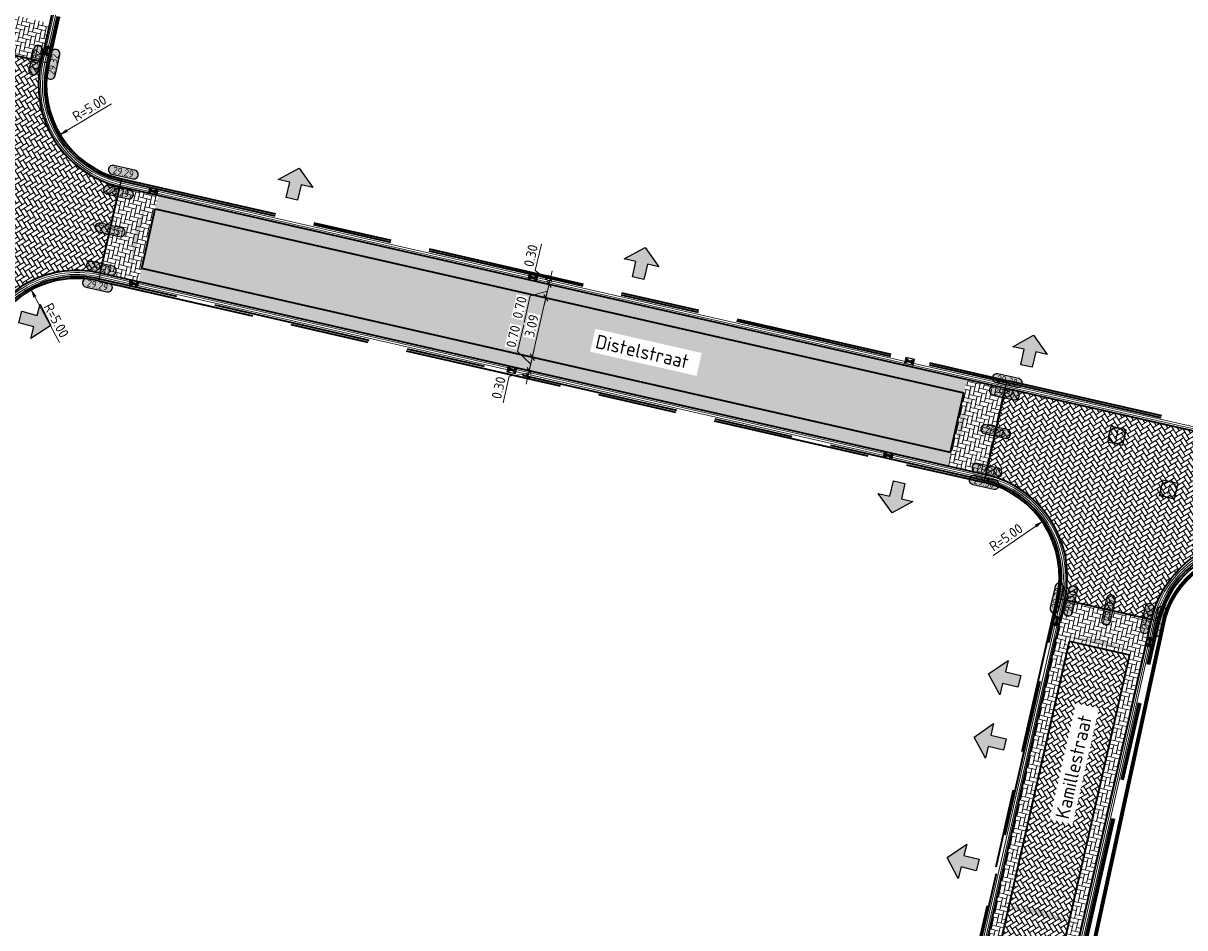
# Model space of a CAD drawing. Header units: metres. Extents: x 199937 to 201628, y 374508 to 375260.
# Tile 21 of 183: x 201005 to 201064, y 374992 to 375038. Entities that reach past the tile are written whole.
import ezdxf
from ezdxf.enums import TextEntityAlignment as Align

# ---------------------------------------------------------------- set-up
doc = ezdxf.new("R2010")
doc.units = ezdxf.units.M
doc.set_wipeout_variables(frame=1)
doc.linetypes.add('VH-OPSLUITBAND_100X200', pattern=[16, 8, -2, 4, -2])
doc.linetypes.add('XX-PROJECTGRENS', pattern=[18, 12, -3, 0, -3])
doc.layers.add('000___INRIT-PIJL', color=252, linetype='Continuous')
doc.layers.add('N-WE-KG-GRENS_PROJECT-G', color=7, linetype='XX-PROJECTGRENS', lineweight=35, transparency=0.45)
for name, color, linetype, lineweight in [('N-WE-OG-HOOGTELIJN-G', 7, 'Continuous', 25), ('N-WE-RI-ITR_RIOOLPUT-S', 84, 'Continuous', 25), ('N-WE-RI-KOLK-S', 7, 'Continuous', 25), ('N-WE-RI-VWA_RIOOLPUT-S', 20, 'Continuous', 25), ('N-WE-VH-DWARSHELLING-S', 7, 'Continuous', 25), ('N-WE-VH-GOOT-G', 170, 'Continuous', 35), ('N-WE-VH-KANTOPSLUITING_OPSLUITBAND_100X200-G', 150, 'VH-OPSLUITBAND_100X200', 35), ('N-WE-VH-KANTVERHARDING_STREKLAAG-G', 60, 'Continuous', 18), ('N-WE-VH-VERHARDING_BETONSTRAATSTEEN-G', 252, 'Continuous', 35), ('X-XX-AL-HOOGTELABEL-S', 7, 'Continuous', 25), ('X-XX-AL-M-200', 7, 'Continuous', 18), ('X-XX-AL-T35', 50, 'Continuous', 35)]:
    doc.layers.add(name, color=color, linetype=linetype, lineweight=lineweight)
doc.layers.add('N-WE-VH-VERHARDING_BETONSTRAATSTEEN_HEIDE-A', color=7, linetype='Continuous', lineweight=0, true_color=0x986657)
doc.layers.add('N-WE-VH-VERHARDING_BETONSTRAATSTEEN_ROOD-A', color=7, linetype='Continuous', lineweight=0, true_color=0xa92c0a)
doc.styles.add('NLCS-ISO', font='NLCS-ISO.ttf')
doc.styles.add('NLCS-ISO-ANNOTATIEF-T18', font='NLCS-ISO.ttf', dxfattribs={"height": 1.8})
doc.styles.add('NLCS-ISO-M200-T25', font='NLCS-ISO.ttf', dxfattribs={"height": 0.5})
doc.styles.add('NLCS-ISO-M200-T35', font='NLCS-ISO.ttf', dxfattribs={"height": 0.7000000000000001})
doc.dimstyles.new('NLCS-M200-T25-PIJL_L2_H1', dxfattribs={"dimscale": 0.2, "dimtxt": 2.5, "dimasz": 2.5, "dimexe": 2, "dimexo": 2, "dimgap": 0.7, "dimtad": 1, "dimzin": 0, "dimdsep": 46, "dimtxsty": 'NLCS-ISO-M200-T25', "dimcen": 0, "dimdle": 2, "dimclrd": 256, "dimclre": 256, "dimclrt": 256, "dimadec": 1, "dimazin": 0, "dimtfac": 1, "dimtdec": 3, "dimtofl": 0, "dimtmove": 0, "dimatfit": 3, "dimfxl": 2, "dimfxlon": 1, "dimtfillclr": 256, "dimtolj": 1, "dimtzin": 0, "dimlwd": -1, "dimlwe": -1, "dimarcsym": 0})
doc.dimstyles.new('NLCS-M200-T25-SCHRAP_L2_H1', dxfattribs={"dimscale": 0.2, "dimtxt": 2.5, "dimasz": 1.4, "dimexe": 2, "dimexo": 2, "dimgap": 0.7, "dimtad": 1, "dimzin": 0, "dimdsep": 46, "dimtxsty": 'NLCS-ISO-M200-T25', "dimblk": 'OBLIQUE', "dimcen": 0, "dimdle": 2, "dimclrd": 256, "dimclre": 256, "dimclrt": 256, "dimadec": 1, "dimazin": 0, "dimtfac": 1, "dimtdec": 3, "dimtofl": 0, "dimtmove": 0, "dimatfit": 3, "dimldrblk": 'OBLIQUE', "dimfxl": 2, "dimfxlon": 1, "dimtfillclr": 256, "dimtolj": 1, "dimtzin": 0, "dimlwd": -1, "dimlwe": -1, "dimarcsym": 0})
pattern_1 = [(167.16923339, (201008.9220628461, 375024.9391473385), (-0.2513914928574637, -0.1581212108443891), [0.63, -0.21]), (77.16923339, (201008.8287925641, 375024.5296346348), (-0.2513914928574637, -0.1581212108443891), [0.63, -0.21])]
pattern_2 = [(347.19008178, (201058.0466640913, 375006.265859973), (0.2513339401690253, 0.1582126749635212), [0.63, -0.21]), (257.19008178, (201058.1397853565, 375006.6754065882), (0.2513339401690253, 0.1582126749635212), [0.63, -0.21])]

# ---------------------------------------------------------------- blocks, each defined once
blk = doc.blocks.new('inrit')
h = blk.add_hatch(color=256)
h.dxf.hatch_style = 1
h.paths.add_polyline_path([(0.3000000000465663, 1), (-0.300000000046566, 1), (-0.3000000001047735, 1.799999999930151), (-0.900000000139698, 1.799999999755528), (-2.328301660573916e-10, 2.599999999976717), (0.9000000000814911, 1.799999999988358), (0.2999999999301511, 1.799999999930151)])
at = {"color": 3, "flags": 128}
blk.add_lwpolyline([(0.3000000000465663, 1), (-0.300000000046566, 1), (-0.3000000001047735, 1.799999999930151), (-0.900000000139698, 1.799999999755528), (-2.328301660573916e-10, 2.599999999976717), (0.9000000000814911, 1.799999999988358), (0.2999999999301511, 1.799999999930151), (0.3000000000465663, 1)], dxfattribs=at)
blk = doc.blocks.new('*U283')
h = blk.add_hatch(color=253)
h.dxf.hatch_style = 1
edge = h.paths.add_edge_path()
edge.add_line((2.726055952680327, 1.132202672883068), (-2.726055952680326, 1.132202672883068))
edge.add_arc((-2.726055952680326, 0), 1.132202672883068, 90, 270)
edge.add_line((-2.726055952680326, -1.132202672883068), (2.726055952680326, -1.132202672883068))
edge.add_arc((2.726055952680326, 3.697785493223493e-32), 1.132202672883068, 270, 450)
blk.add_lwpolyline([(2.726055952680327, 1.132202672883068), (-2.726055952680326, 1.132202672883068, 0.9999999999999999), (-2.726055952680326, -1.132202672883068), (2.726055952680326, -1.132202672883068, 0.9999999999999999)], format="xyb", close=True)
at = {"style": 'NLCS-ISO-ANNOTATIEF-T18'}
blk.add_attdef('HGT', text='', height=1.8, dxfattribs=at).set_placement((-0.002853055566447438, -0.0004570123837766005), align=Align.MIDDLE_CENTER)
blk = doc.blocks.new('*U331')
blk.add_solid([(0, 0), (2.262241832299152, 0.25), (4.524483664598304, 0)])
blk = doc.blocks.new('*U332')
blk.add_solid([(0, 0), (2.247182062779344, 0.25), (4.494364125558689, 0)])
blk = doc.blocks.new('SRI-PUT_INSPECTIE-SO')
at = {"lineweight": -3, "flags": 128}
blk.add_lwpolyline([(-1.999999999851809, -2.000000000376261), (2.000000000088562, -2.000000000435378), (2.000000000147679, 1.999999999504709), (-2.00000000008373, 1.999999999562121)], close=True, dxfattribs=at)
at = {"lineweight": -3, "ltscale": 1.5}
blk.add_circle((0, -7.105427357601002e-14), 1.999999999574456, dxfattribs=at)
at = {"ltscale": 0.1, "style": 'NLCS-ISO'}
blk.add_text('I', height=2.5, dxfattribs=at).set_placement((-0.002795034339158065, -0.007140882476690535), align=Align.MIDDLE_CENTER)
blk = doc.blocks.new('*D450')
at = {"layer": 'Defpoints', "color": 0, "transparency": 16777216}
for p in [(201056.7509301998, 375012.3916605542), (201052.639432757, 375009.5463857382)]:
    blk.add_point(p, dxfattribs=at)
at = {"layer": 'X-XX-AL-M-200', "transparency": 16777216}
blk.add_line((201054.1771328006, 375010.6105185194), (201056.3397804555, 375012.1071330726), dxfattribs=at)
blk.add_solid([(201056.2923592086, 375012.17565803), (201056.3872017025, 375012.0386081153), (201056.7509301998, 375012.3916605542)], dxfattribs=at)
at = {"layer": 'X-XX-AL-M-200', "transparency": 16777216, "insert": (201054.8309503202, 375011.5372588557), "char_height": 0.5, "attachment_point": 5, "rotation": 34.68435172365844, "style": 'NLCS-ISO-M200-T25', "bg_fill": 3, "box_fill_scale": 1.1, "bg_fill_color": 256, "bg_fill_true_color": 13158600, "bg_fill_transparency": 0}
blk.add_mtext('\\A1;R=5.00', dxfattribs=at)
blk = doc.blocks.new('*D451')
at = {"layer": 'Defpoints', "color": 0, "transparency": 16777216}
for p in [(201011.08931702, 375034.4907253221), (201006.8082367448, 375031.9076357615)]:
    blk.add_point(p, dxfattribs=at)
at = {"layer": 'X-XX-AL-M-200', "transparency": 16777216}
blk.add_line((201009.4881929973, 375033.5246498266), (201007.2363447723, 375032.1659447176), dxfattribs=at)
at = {"layer": 'X-XX-AL-M-200', "transparency": 16777216, "insert": (201008.3748419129, 375033.3083760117), "char_height": 0.5, "attachment_point": 5, "rotation": 31.10565992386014, "style": 'NLCS-ISO-M200-T25', "bg_fill": 3, "box_fill_scale": 1.1, "bg_fill_color": 256, "bg_fill_true_color": 13158600, "bg_fill_transparency": 0}
blk.add_mtext('\\A1;R=5.00', dxfattribs=at)
at = {"layer": 'X-XX-AL-M-200', "transparency": 16777216}
blk.add_solid([(201007.1932932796, 375032.2372960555), (201007.2793962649, 375032.0945933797), (201006.8082367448, 375031.9076357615)], dxfattribs=at)
blk = doc.blocks.new('*D452')
at = {"layer": 'Defpoints', "color": 0, "transparency": 16777216}
for p in [(201005.3765744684, 375024.1749150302), (201007.7450807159, 375019.7714870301)]:
    blk.add_point(p, dxfattribs=at)
at = {"layer": 'X-XX-AL-M-200', "transparency": 16777216}
blk.add_line((201006.8592593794, 375021.4183691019), (201005.6134250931, 375023.7345722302), dxfattribs=at)
at = {"layer": 'X-XX-AL-M-200', "transparency": 16777216, "insert": (201006.6982349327, 375022.5410427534), "char_height": 0.5, "attachment_point": 5, "rotation": 298.2748221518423, "style": 'NLCS-ISO-M200-T25', "bg_fill": 3, "box_fill_scale": 1.1, "bg_fill_color": 256, "bg_fill_true_color": 13158600, "bg_fill_transparency": 0}
blk.add_mtext('\\A1;R=5.00', dxfattribs=at)
at = {"layer": 'X-XX-AL-M-200', "transparency": 16777216}
blk.add_solid([(201005.6868155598, 375023.7740473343), (201005.5400346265, 375023.6950971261), (201005.3765744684, 375024.1749150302)], dxfattribs=at)
blk = doc.blocks.new('N-SRI-KOLK_STRAAT_450X300-SO')
h = blk.add_hatch(color=256)
h.dxf.hatch_style = 1
h.paths.add_polyline_path([(-7.127631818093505e-14, 0.7499999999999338), (-1.125000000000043, 1.49999999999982), (-1.125000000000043, 4.75175454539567e-14)])
h.paths.add_polyline_path([(1.1249999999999, 4.75175454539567e-14), (1.1249999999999, 1.49999999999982), (-7.122080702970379e-14, 0.7499999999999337)])
for p, q in [((-1.125000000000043, 4.75175454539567e-14), (1.1249999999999, 1.49999999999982)), ((1.1249999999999, 4.75175454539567e-14), (-1.125000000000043, 1.49999999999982))]:
    blk.add_line(p, q)
at = {"flags": 128}
blk.add_lwpolyline([(-1.125000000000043, 4.75175454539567e-14), (1.1249999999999, 4.75175454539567e-14), (1.1249999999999, 1.49999999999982), (-1.125000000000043, 1.49999999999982)], close=True, dxfattribs=at)
blk = doc.blocks.new('_Oblique')
at = {"color": 0, "linetype": 'ByBlock', "lineweight": -2}
blk.add_line((-0.5, -0.5), (0.5, 0.5), dxfattribs=at)
blk = doc.blocks.new('*D641')
at = {"layer": 'Defpoints', "color": 0, "transparency": 16777216}
for p in [(201030.8231464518, 375020.6689007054), (201030.8231464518, 375020.6689007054), (201030.6676959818, 375019.9863795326)]:
    blk.add_point(p, dxfattribs=at)
at = {"layer": 'X-XX-AL-M-200', "transparency": 16777216}
for p, q in [((201030.079881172, 375020.9660718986), (201030.3863406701, 375022.3116136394)), ((201030.7454212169, 375020.327640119), (201030.079881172, 375020.9660718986)), ((201030.5788671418, 375019.5963674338), (201030.9119752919, 375021.0589128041)), ((201030.8231464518, 375020.6689007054), (201031.2131585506, 375020.5800718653)), ((201030.6676959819, 375019.9863795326), (201031.0577080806, 375019.8975506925))]:
    blk.add_line(p, q, dxfattribs=at)
at = {"layer": 'X-XX-AL-M-200', "transparency": 16777216, "xscale": 0.28, "yscale": 0.28, "zscale": 0.28}
for p, rotation in [((201030.8231464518, 375020.6689007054), 77.16923338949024), ((201030.6676959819, 375019.9863795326), 257.1692333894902)]:
    blk.add_blockref('_Oblique', p, dxfattribs=dict(at, rotation=rotation))
at = {"layer": 'X-XX-AL-M-200', "transparency": 16777216, "insert": (201029.8528491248, 375021.725450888), "char_height": 0.5, "attachment_point": 5, "rotation": 77.16923338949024, "style": 'NLCS-ISO-M200-T25', "bg_fill": 3, "box_fill_scale": 1.1, "bg_fill_color": 256, "bg_fill_true_color": 13158600, "bg_fill_transparency": 0}
blk.add_mtext('\\A1;0.70', dxfattribs=at)
blk = doc.blocks.new('*D642')
at = {"layer": 'Defpoints', "color": 0, "transparency": 16777216}
for p in [(201031.5103183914, 375023.6859993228), (201031.5103183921, 375023.6859993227), (201030.8231464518, 375020.6689007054)]:
    blk.add_point(p, dxfattribs=at)
at = {"layer": 'X-XX-AL-M-200', "transparency": 16777216}
for p, q in [((201030.7343176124, 375020.2788886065), (201031.5991472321, 375024.0760114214)), ((201031.5103183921, 375023.6859993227), (201031.9003304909, 375023.5971704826)), ((201030.8231464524, 375020.6689007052), (201031.2131585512, 375020.5800718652))]:
    blk.add_line(p, q, dxfattribs=at)
at = {"layer": 'X-XX-AL-M-200', "transparency": 16777216, "xscale": 0.28, "yscale": 0.28, "zscale": 0.28}
for p, rotation in [((201031.5103183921, 375023.6859993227), 77.16923338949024), ((201030.8231464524, 375020.6689007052), 257.1692333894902)]:
    blk.add_blockref('_Oblique', p, dxfattribs=dict(at, rotation=rotation))
at = {"layer": 'X-XX-AL-M-200', "transparency": 16777216, "insert": (201030.786470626, 375022.2640581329), "char_height": 0.5, "attachment_point": 5, "rotation": 77.16923338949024, "style": 'NLCS-ISO-M200-T25', "bg_fill": 3, "box_fill_scale": 1.1, "bg_fill_color": 256, "bg_fill_true_color": 13158600, "bg_fill_transparency": 0}
blk.add_mtext('\\A1;3.09', dxfattribs=at)
blk = doc.blocks.new('*D643')
at = {"layer": 'Defpoints', "color": 0, "transparency": 16777216}
for p in [(201031.634247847, 375024.3756996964), (201031.6657688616, 375024.3685204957), (201031.5103183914, 375023.6859993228)]:
    blk.add_point(p, dxfattribs=at)
at = {"layer": 'X-XX-AL-M-200', "transparency": 16777216}
for p, q in [((201031.4214895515, 375023.295987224), (201031.7545977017, 375024.7585325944)), ((201031.5880436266, 375024.0272599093), (201030.7165270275, 375023.7817876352)), ((201031.6657688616, 375024.3685204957), (201032.0557809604, 375024.2796916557)), ((201030.7165270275, 375023.7817876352), (201030.4100675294, 375022.4362458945)), ((201031.5103183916, 375023.6859993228), (201031.9003304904, 375023.5971704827))]:
    blk.add_line(p, q, dxfattribs=at)
at = {"layer": 'X-XX-AL-M-200', "transparency": 16777216, "xscale": 0.28, "yscale": 0.28, "zscale": 0.28}
for p, rotation in [((201031.6657688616, 375024.3685204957), 77.16923338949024), ((201031.5103183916, 375023.6859993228), 257.1692333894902)]:
    blk.add_blockref('_Oblique', p, dxfattribs=dict(at, rotation=rotation))
at = {"layer": 'X-XX-AL-M-200', "transparency": 16777216, "insert": (201030.1830354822, 375023.1956248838), "char_height": 0.5, "attachment_point": 5, "rotation": 77.16923338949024, "style": 'NLCS-ISO-M200-T25', "bg_fill": 3, "box_fill_scale": 1.1, "bg_fill_color": 256, "bg_fill_true_color": 13158600, "bg_fill_transparency": 0}
blk.add_mtext('\\A1;0.70', dxfattribs=at)
blk = doc.blocks.new('*D644')
at = {"layer": 'Defpoints', "color": 0, "transparency": 16777216}
for p in [(201031.7323904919, 375024.6610295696), (201031.768892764, 375024.6527158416), (201031.634247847, 375024.3756996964)]:
    blk.add_point(p, dxfattribs=at)
at = {"layer": 'X-XX-AL-M-200', "transparency": 16777216}
for p, q in [((201030.9747061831, 375025.0623839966), (201031.2811656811, 375026.4079257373)), ((201031.6990796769, 375024.5147750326), (201030.9747061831, 375025.0623839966)), ((201031.5769400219, 375023.9785083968), (201031.8212193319, 375025.0510416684)), ((201031.7323904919, 375024.6610295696), (201031.3423783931, 375024.7498584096)), ((201031.6657688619, 375024.3685204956), (201032.0557809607, 375024.2796916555))]:
    blk.add_line(p, q, dxfattribs=at)
at = {"layer": 'X-XX-AL-M-200', "transparency": 16777216, "xscale": 0.28, "yscale": 0.28, "zscale": 0.28}
for p, rotation in [((201031.6657688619, 375024.3685204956), 257.1692333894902), ((201031.7323904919, 375024.6610295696), 77.16923338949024)]:
    blk.add_blockref('_Oblique', p, dxfattribs=dict(at, rotation=rotation))
at = {"layer": 'X-XX-AL-M-200', "transparency": 16777216, "insert": (201030.7476741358, 375025.821762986), "char_height": 0.5, "attachment_point": 5, "rotation": 77.16923338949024, "style": 'NLCS-ISO-M200-T25', "bg_fill": 3, "box_fill_scale": 1.1, "bg_fill_color": 256, "bg_fill_true_color": 13158600, "bg_fill_transparency": 0}
blk.add_mtext('\\A1;0.30', dxfattribs=at)
blk = doc.blocks.new('*D645')
at = {"layer": 'Defpoints', "color": 0, "transparency": 16777216}
for p in [(201030.6010743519, 375019.6938704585), (201030.6010743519, 375019.6938704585), (201030.6676959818, 375019.9863795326)]:
    blk.add_point(p, dxfattribs=at)
at = {"layer": 'X-XX-AL-M-200', "transparency": 16777216}
for p, q in [((201030.7565248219, 375020.3763916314), (201030.5122455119, 375019.3038583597)), ((201029.6523160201, 375019.7081376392), (201029.3458565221, 375018.3625958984)), ((201030.6343851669, 375019.8401249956), (201029.6523160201, 375019.7081376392)), ((201030.6010743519, 375019.6938704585), (201030.9910864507, 375019.6050416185)), ((201030.6676959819, 375019.9863795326), (201031.0577080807, 375019.8975506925))]:
    blk.add_line(p, q, dxfattribs=at)
at = {"layer": 'X-XX-AL-M-200', "transparency": 16777216, "xscale": 0.28, "yscale": 0.28, "zscale": 0.28}
for p, rotation in [((201030.6010743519, 375019.6938704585), 257.1692333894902), ((201030.6676959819, 375019.9863795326), 77.16923338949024)]:
    blk.add_blockref('_Oblique', p, dxfattribs=dict(at, rotation=rotation))
at = {"layer": 'X-XX-AL-M-200', "transparency": 16777216, "insert": (201029.1188244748, 375019.1219748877), "char_height": 0.5, "attachment_point": 5, "rotation": 77.16923338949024, "style": 'NLCS-ISO-M200-T25', "bg_fill": 3, "box_fill_scale": 1.1, "bg_fill_color": 256, "bg_fill_true_color": 13158600, "bg_fill_transparency": 0}
blk.add_mtext('\\A1;0.30', dxfattribs=at)

msp = doc.modelspace()

# ---------------------------------------------------------------- hatches: boundary and pattern name
at = {"layer": 'N-WE-VH-VERHARDING_BETONSTRAATSTEEN_HEIDE-A', "true_color": 0x986657}
h = msp.add_hatch(dxfattribs=at)
h.set_pattern_fill('AVH-HEI_BSS_KEIFRMT_KEPER-SO', color=25, scale=2, angle=-12.77270475, pattern_type=2)
h.set_pattern_definition([(347.22729525, (201001.9411918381, 375038.615291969), (0.2512311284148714, 0.1583758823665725), [0.63, -0.21]), (257.22729525, (201002.0340470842, 375039.0248989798), (0.2512311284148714, 0.1583758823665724), [0.63, -0.21])])
h.paths.add_polyline_path([(201006.3626344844, 375037.6129796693), (201001.9411918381, 375038.615291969), (201001.4990239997, 375036.6647823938), (201005.9204666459, 375035.6624700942)])
h = msp.add_hatch(dxfattribs=at)
h.set_pattern_fill('AVH-HEI_BSS_KEIFRMT_KEPER-SO', color=25, scale=2, angle=167.16923339, pattern_type=2)
h.set_pattern_definition(pattern_1)
h.paths.add_polyline_path([(201011.8701962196, 375028.8771441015), (201009.9201357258, 375029.3212883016), (201008.9220628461, 375024.9391473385), (201010.8721233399, 375024.4950031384)])
h = msp.add_hatch(dxfattribs=at)
h.set_pattern_fill('AVH-HEI_BSS_KEIFRMT_KEPER-SO', color=25, scale=2, angle=167.16923339, pattern_type=2)
h.set_pattern_definition(pattern_1)
h.paths.add_polyline_path([(201011.8701962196, 375028.8771441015), (201011.7147457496, 375028.1946229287), (201052.7037074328, 375018.8590101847), (201052.8582573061, 375019.5417364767)])
h = msp.add_hatch(dxfattribs=at)
h.set_pattern_fill('AVH-HEI_BSS_KEIFRMT_KEPER-SO', color=25, scale=2, angle=167.16923339, pattern_type=2)
h.set_pattern_definition(pattern_1)
h.paths.add_polyline_path([(201011.02757381, 375025.1775243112), (201010.8721233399, 375024.4950031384), (201051.8659667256, 375015.1582785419), (201052.020516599, 375015.8410048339)])
h = msp.add_hatch(dxfattribs=at)
h.set_pattern_fill('AVH-HEI_BSS_KEIFRMT_KEPER-SO', color=25, scale=2, angle=167.16923339, pattern_type=2)
h.set_pattern_definition(pattern_1)
h.paths.add_polyline_path([(201054.8083194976, 375019.09759189), (201052.8582573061, 375019.5417364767), (201052.7037074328, 375018.8590101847), (201051.8659667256, 375015.1582785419), (201053.8160289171, 375014.7141339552)])
h = msp.add_hatch(dxfattribs=at)
h.set_pattern_fill('AVH-HEI_BSS_KEIFRMT_KEPER-SO', color=25, scale=2, angle=-12.80991822, pattern_type=2)
h.set_pattern_definition(pattern_2)
h.paths.add_polyline_path([(201062.219394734, 375007.3681277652), (201057.8075209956, 375008.3712840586), (201057.3640863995, 375006.4210620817), (201061.7759601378, 375005.4179057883)])
h = msp.add_hatch(dxfattribs=at)
h.set_pattern_fill('AVH-HEI_BSS_KEIFRMT_KEPER-SO', color=25, scale=2, angle=-12.80991822, pattern_type=2)
h.set_pattern_definition(pattern_2)
h.paths.add_polyline_path([(201053.760682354, 374990.5733185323), (201054.4432600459, 374990.4181164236), (201058.0466640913, 375006.265859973), (201057.3640863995, 375006.4210620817)])
h = msp.add_hatch(dxfattribs=at)
h.set_pattern_fill('AVH-HEI_BSS_KEIFRMT_KEPER-SO', color=25, scale=2, angle=-12.80991822, pattern_type=2)
h.set_pattern_definition(pattern_2)
h.paths.add_polyline_path([(201057.4899784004, 374989.7253643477), (201058.1725560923, 374989.570162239), (201061.7759601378, 375005.4179057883), (201061.0933824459, 375005.573107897)])
at = {"layer": 'N-WE-VH-VERHARDING_BETONSTRAATSTEEN_ROOD-A'}
h = msp.add_hatch(dxfattribs=at)
h.set_pattern_fill('AVH-ROO_BSS_KEIFRMT_KEPER-SO', color=36, scale=2, angle=-57.68634461, pattern_type=2)
h.set_pattern_definition([(302.31365539, (0, 0), (0.2897345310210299, -0.06522194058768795), [0.63, -0.21]), (212.31365539, (0.3549564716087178, 0.2245125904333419), (0.2897345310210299, -0.06522194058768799), [0.63, -0.21])])
edge = h.paths.add_edge_path()
edge.add_arc((201011.0893280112, 375034.4907272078), 5.300010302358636, 167.2273413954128, 257.2556127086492, ccw=False)
edge.add_line((201005.9204666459, 375035.6624700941), (201001.4990239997, 375036.6647823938))
edge.add_line((201001.4990239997, 375036.6647823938), (200998.186066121, 375021.9480125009))
edge.add_line((200998.186066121, 375021.9480125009), (201002.5773469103, 375020.9481464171))
edge.add_arc((201007.745080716, 375019.7714870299), 5.300000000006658, 77.16923339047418, 167.1728117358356, ccw=False)
edge.add_line((201008.9220628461, 375024.9391473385), (201009.9201357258, 375029.3212883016))
h = msp.add_hatch(dxfattribs=at)
h.set_pattern_fill('AVH-ROO_BSS_KEIFRMT_KEPER-SO', color=36, scale=2, angle=122.17, pattern_type=2)
h.set_pattern_definition([(122.17, (0, 0), (-0.2895700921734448, 0.06594817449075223), [0.63, -0.21]), (32.16999999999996, (-0.355518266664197, -0.2236219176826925), (-0.2895700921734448, 0.06594817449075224), [0.63, -0.21])])
h.paths.add_polyline_path([(201011.7147457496, 375028.1946229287), (201011.0275738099, 375025.1775243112), (201052.020516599, 375015.8410048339), (201052.7037074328, 375018.8590101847)])
h = msp.add_hatch(dxfattribs=at)
h.set_pattern_fill('AVH-ROO_BSS_KEIFRMT_KEPER-SO', color=36, scale=2, angle=32.21386508, pattern_type=2)
h.set_pattern_definition([(32.21386508, (0, 0), (0.06572646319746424, 0.2896204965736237), [0.63, -0.21]), (302.21386508, (-0.2238940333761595, 0.3553469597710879), (0.06572646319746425, 0.2896204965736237), [0.63, -0.21])])
edge = h.paths.add_edge_path()
edge.add_line((201069.4079597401, 375015.0749198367), (201069.5625095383, 375015.7576457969))
edge.add_line((201069.5625095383, 375015.7576457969), (201054.8083194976, 375019.09759189))
edge.add_line((201054.8083194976, 375019.09759189), (201053.9705787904, 375015.3968602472))
edge.add_line((201053.9705787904, 375015.3968602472), (201053.8160289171, 375014.7141339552))
edge.add_arc((201052.6394327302, 375009.5463857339), 5.300000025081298, -12.809918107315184, 77.17351251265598, ccw=False)
edge.add_line((201057.8075209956, 375008.3712840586), (201062.219394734, 375007.3681277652))
edge.add_arc((201067.3901211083, 375006.2045860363), 5.300022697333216, 77.14101646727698, 167.3182634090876, ccw=False)
edge.add_line((201068.5696531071, 375011.3716882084), (201069.4079597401, 375015.0749198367))
h = msp.add_hatch(dxfattribs=at)
h.set_pattern_fill('AVH-ROO_BSS_KEIFRMT_KEPER-SO', color=36, scale=2, angle=-57.81102397, pattern_type=2)
h.set_pattern_definition([(302.18897603, (0, 0), (0.2895919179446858, -0.06585226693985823), [0.63, -0.21]), (212.18897603, (0.355444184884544, 0.2237396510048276), (0.2895919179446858, -0.06585226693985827), [0.63, -0.21])])
edge = h.paths.add_edge_path()
edge.add_arc((201063.1478634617, 374988.108663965), 8.999999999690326, 167.190081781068, 211.2241741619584)
edge.add_line((201055.4515528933, 374983.4431732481), (201058.2724570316, 374985.1836002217))
edge.add_arc((201063.3406443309, 374988.3950605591), 5.999999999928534, 167.1900817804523, 212.3604189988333, ccw=False)
edge.add_line((201057.4899784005, 374989.7253643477), (201061.0933824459, 375005.573107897))
edge.add_line((201061.0933824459, 375005.573107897), (201058.0466640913, 375006.265859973))
edge.add_line((201058.0466640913, 375006.265859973), (201054.3718645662, 374990.1041196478))

# ---------------------------------------------------------------- linework, layer by layer
at = {"layer": 'N-WE-KG-GRENS_PROJECT-G', "const_width": 0.2}
msp.add_lwpolyline([(201124.4999770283, 374997.9081068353), (201067.9470627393, 375010.728805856, 0.3775882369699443), (201062.8785612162, 375007.5045887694), (201058.8065909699, 374988.7090156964, 0.3475830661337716), (201061.51516859, 374984.4572799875), (201069.5562583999, 374982.3631451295), (201062.5459754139, 374950.7765024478, -0.1431997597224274), (201055.4046647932, 374939.2021956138, 0.1560667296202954), (201048.9110313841, 374928.6149627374), (201043.9743268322, 374905.9753743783), (201037.5780866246, 374907.6402580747), (201044.1241711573, 374933.9306040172, 0.453320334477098), (201039.6809094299, 374939.3537283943), (200984.9164213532, 374937.0863699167), (200984.5456972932, 374959.86616203, -0.07845032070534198), (200985.6979551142, 374969.7858426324), (200997.6295799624, 375023.4015888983), (200977.8196961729, 375022.6725597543), (200847.8861300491, 375004.4809146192), (200822.9699380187, 375153.0386382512)], format="xyb", dxfattribs=at)
at = {"layer": 'N-WE-OG-HOOGTELIJN-G'}
for points in [[(201006.3105685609, 375035.5740365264), (201001.1089220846, 375036.7532159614)], [(201010.0011637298, 375029.7130771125), (201008.8332340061, 375024.5491352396)], [(201053.7275860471, 375014.3240339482), (201054.8965018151, 375019.4877361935)], [(201057.4174766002, 375008.4599709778), (201062.6094391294, 375007.2794408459)]]:
    msp.add_lwpolyline(points, dxfattribs=at)
at = {"layer": 'N-WE-VH-GOOT-G'}
msp.add_lwpolyline([(201081.6608698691, 375018.3758199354, 0.0128591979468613), (201086.132914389, 375039.4645052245, 0.03406749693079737), (201086.4503460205, 375042.2092847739, 0.02913554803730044), (201086.3775703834, 375048.6920551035), (201084.0788862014, 375076.495189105, 0.4289081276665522), (201078.0972466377, 375081.3121054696), (201017.9983900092, 375073.3083131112, 0.3135796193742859), (201013.5292009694, 375069.2264425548), (201005.9204666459, 375035.6624700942, 0.4139167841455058), (201009.9123348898, 375029.3230650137), (201054.8187743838, 375019.0952106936), (201069.5623732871, 375015.7576779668), (201075.3260511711, 375014.4412905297, 0.4112472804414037)], format="xyb", close=True, dxfattribs=at)
for points in [[(201053.6892868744, 374990.2593217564), (201057.8075209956, 375008.3712840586, 0.4141069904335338), (201053.8164148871, 375014.714046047), (201008.9220628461, 375024.9391473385, 0.4142318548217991), (201002.5773469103, 375020.948146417), (200990.845909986, 374969.4252130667, 0.06265802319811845), (200989.6253189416, 374959.0068757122), (200989.8384533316, 374947.8002116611, 0.4207752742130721), (200995.3566789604, 374942.6055258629), (201039.2651156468, 374944.4229338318, -0.1288688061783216), (201044.0703486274, 374943.3738032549, 0.3893179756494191), (201054.8841036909, 374946.3811014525, 0.007147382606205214), (201055.5633627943, 374947.5072974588, 1.906394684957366e-06), (201055.5634354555, 374947.5074337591, 0.05804460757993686), (201057.2652347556, 374951.8459633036), (201062.1360068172, 374973.2656696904, 0.3564813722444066), (201059.15151377, 374979.2701579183, 0.3564813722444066)], [(201043.4001789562, 374906.8882122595), (201048.4376343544, 374929.1590751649, -0.1534365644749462), (201054.2959216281, 374939.1394282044), (201055.9479555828, 374940.6343299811, 0.08608583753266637), (201059.9136544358, 374946.076337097, 0.05090504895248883), (201061.6607740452, 374950.7709746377), (201066.6192629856, 374972.5764247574, 0.3564814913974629), (201061.1570738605, 374983.5657728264, -0.3564760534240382), (201058.1725560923, 374989.5701622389), (201062.2220286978, 375007.3797119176, -0.4144649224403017), (201068.569653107, 375011.3716882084), (201074.3210725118, 375010.0581005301)], [(201055.1865341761, 374946.8731625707, 0.00411020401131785), (201055.563521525, 374947.5075952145, 0.05804232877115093), (201057.2652347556, 374951.8459633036), (201062.1360068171, 374973.2656696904, 0.3564813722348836), (201059.1515137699, 374979.2701579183, -0.3564759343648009), (201053.6892868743, 374990.2593217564), (201057.3643229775, 375006.4221025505)]]:
    msp.add_lwpolyline(points, format="xyb", dxfattribs=at)
at = {"layer": 'N-WE-VH-KANTOPSLUITING_OPSLUITBAND_100X200-G'}
for points in [[(201081.3690932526, 375018.4455795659, 0.01285919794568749), (201085.8379371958, 375039.5191719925, 0.03406749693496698), (201086.1506777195, 375042.2233882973, 0.02912674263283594), (201086.0784294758, 375048.6692837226), (201083.7799063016, 375076.4704702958, 0.4289081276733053), (201078.1368501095, 375081.0147310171), (201018.0379934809, 375073.0109386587, 0.3135796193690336), (201013.8217774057, 375069.1601173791), (201006.2130430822, 375035.5961449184, 0.4139167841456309), (201009.9789565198, 375029.6155740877), (201054.8852030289, 375019.3877637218), (201069.6288901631, 375016.050211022), (201075.3928491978, 375014.7337593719, 0.4112472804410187)], [(201081.2718343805, 375018.4688327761, 0.01285919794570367), (201085.7396114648, 375039.5373942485, 0.03406749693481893), (201086.0507882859, 375042.2280894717, 0.02912379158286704), (201085.9787157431, 375048.6616944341), (201083.680246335, 375076.4622306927, 0.4289081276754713), (201078.1500512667, 375080.9156061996), (201018.0511946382, 375072.9118138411, 0.313579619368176), (201013.9193028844, 375069.1380089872), (201006.3105685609, 375035.5740365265, 0.4139167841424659), (201010.0011637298, 375029.7130771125), (201054.9073459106, 375019.4852813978), (201069.6510624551, 375016.1477220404), (201075.4151152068, 375014.8312489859, 0.4112472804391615)]]:
    msp.add_lwpolyline(points, format="xyb", close=True, dxfattribs=at)
for points in [[(201061.8434748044, 374973.3321905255, 0.4152476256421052), (201058.0594081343, 374979.3202870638), (201051.241137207, 374980.8454525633), (201057.5149876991, 375008.437799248, 0.4141069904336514), (201053.7497932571, 375014.4215369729), (201008.8554412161, 375024.6466382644, 0.4142318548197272), (201002.8698601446, 375020.8815430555), (200991.1378259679, 374969.3559866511, 0.06266470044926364), (200989.925294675, 374959.0110041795), (200990.1383990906, 374947.8059161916, 0.4207752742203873), (200995.3442723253, 374942.9052692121), (201039.2527090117, 374944.722677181, -0.1288688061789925), (201044.2065574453, 374943.6410992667, 0.3893179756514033), (201054.629453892, 374946.539699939)], [(201055.3397276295, 374947.9422674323, -0.003431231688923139), (201055.2140135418, 374947.7022737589, -0.007104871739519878), (201054.5445706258, 374946.5925661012, -0.3893179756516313), (201044.2519603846, 374943.7301979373, 0.1288688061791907), (201039.2485734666, 374944.8225916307), (200995.3401367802, 374943.0051836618, -0.4207752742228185), (200990.2383810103, 374947.8078177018), (200990.0252866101, 374959.0123790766, -0.06266694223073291), (200991.2351308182, 374969.3329090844), (201002.967364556, 375020.859341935, -0.4142318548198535), (201008.8332340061, 375024.5491352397), (201053.7275860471, 375014.3240339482, -0.4141069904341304), (201057.4174766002, 375008.4599709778), (201051.1213764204, 374980.7697703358), (201058.0375787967, 374979.2226987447, -0.4033308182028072), (201061.7863296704, 374973.5502909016, -0.4033308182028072)], [(201048.7299857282, 374929.0917648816, -0.1534365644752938), (201054.4972102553, 374938.9169807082), (201056.1529900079, 374940.4152720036, 0.08614992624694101), (201060.1827368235, 374945.9436922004, 0.05095181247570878), (201061.9522795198, 374950.6999394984), (201069.0788127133, 374982.039580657), (201062.2844915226, 374983.5078792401, -0.4173631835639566), (201058.4650893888, 374989.5036470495), (201062.5145619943, 375007.3131967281, -0.4144968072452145), (201068.5034173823, 375011.07909094), (201074.2845770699, 375009.75871077)], [(201048.8274361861, 374929.0693281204, -0.1534365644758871), (201054.5643064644, 374938.8428315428), (201056.2213285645, 374940.3422470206, 0.08617096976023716), (201060.2724309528, 374945.8994772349, 0.05096721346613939), (201062.0494493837, 374950.6762671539), (201069.1987368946, 374982.1159726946), (201062.3056145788, 374983.6056228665, -0.4173631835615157), (201058.5626004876, 374989.4814753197), (201062.6120730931, 375007.2910249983, -0.414496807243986), (201068.4811513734, 375010.981601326), (201074.262311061, 375009.661221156)]]:
    msp.add_lwpolyline(points, format="xyb", dxfattribs=at)
at = {"layer": 'N-WE-VH-KANTVERHARDING_STREKLAAG-G'}
for points in [[(201081.563610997, 375018.3990731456, 0.01285919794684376), (201086.0345886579, 375039.4827274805, 0.0340674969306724), (201086.3504565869, 375042.2139859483, 0.0291326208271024), (201086.2778567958, 375048.6844640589), (201083.9792262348, 375076.486949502, 0.4289081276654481), (201078.110447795, 375081.2129806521), (201018.0115911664, 375073.2091882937, 0.3135796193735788), (201013.6267264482, 375069.2043341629), (201006.0179921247, 375035.6403617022, 0.4139167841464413), (201009.9345420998, 375029.4205680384), (201054.8409172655, 375019.1927283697), (201069.5845455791, 375015.8551889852), (201075.34831718, 375014.5387801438, 0.4112472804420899)], [(201081.4663521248, 375018.4223263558, 0.01285919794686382), (201085.9362629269, 375039.5009497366, 0.03406749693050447), (201086.2505671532, 375042.2186871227, 0.02912968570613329), (201086.17814316, 375048.6768735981), (201083.8795662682, 375076.4787098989, 0.4289081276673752), (201078.1236489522, 375081.1138558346), (201018.0247923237, 375073.1100634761, 0.3135796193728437), (201013.724251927, 375069.182225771), (201006.1155176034, 375035.6182533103, 0.4139167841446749), (201009.9567493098, 375029.5180710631), (201054.8630601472, 375019.2902460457), (201069.6067178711, 375015.9527000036), (201075.3705831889, 375014.6362697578, 0.4112472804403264)], [(201053.5917757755, 374990.2814934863), (201057.7100098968, 375008.3934557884, 0.4141069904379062), (201053.7942076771, 375014.6165430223), (201008.8998556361, 375024.8416443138, 0.4142318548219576), (201002.6748513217, 375020.9259452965), (200990.9432155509, 374969.4021386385, 0.06266024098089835), (200989.7253108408, 374959.008252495), (200989.9384352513, 374947.8021131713, 0.4207752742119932), (200995.3525434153, 374942.7054403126), (201039.2609801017, 374944.5228482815, -0.1288688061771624), (201044.1157515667, 374943.4629019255, 0.3893179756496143), (201054.7992204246, 374946.4339676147, 0.007136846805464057), (201055.4760276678, 374947.556045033, 0.05800093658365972), (201057.1681043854, 374951.8698093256), (201062.0384961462, 374973.2878433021, 0.35648137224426), (201059.1103142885, 374979.1790392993, -0.3564759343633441)], [(201053.4942646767, 374990.3036652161), (201057.6124987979, 375008.4156275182, 0.4141069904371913), (201053.7720004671, 375014.5190399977), (201008.8776484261, 375024.7441412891, 0.4142318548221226), (201002.7723557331, 375020.903744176), (200991.0405208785, 374969.3790631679, 0.06266246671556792), (200989.8253027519, 374959.0096286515), (200990.038417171, 374947.8040146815, 0.420775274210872), (200995.3484078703, 374942.8053547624), (201039.2568445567, 374944.6227627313, -0.1288688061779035), (201044.161154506, 374943.5520005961, 0.3893179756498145), (201054.7143371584, 374946.4868337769, 0.007126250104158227), (201055.388691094, 374947.6047902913, 0.05795497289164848), (201057.0709749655, 374951.8936595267), (201061.9409854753, 374973.3100169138, 0.3564813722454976), (201059.0691148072, 374979.0879206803, -0.3564759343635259)]]:
    msp.add_lwpolyline(points, format="xyb", close=True, dxfattribs=at)
for points in [[(201048.5350848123, 374929.1366384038, -0.1534365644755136), (201054.3630178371, 374939.065279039), (201056.0163035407, 374940.5613135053, 0.08610736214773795), (201060.003348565, 374946.0321221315, 0.05092073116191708), (201061.7579418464, 374950.7472932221), (201066.7167736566, 374972.5542511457, 0.3564814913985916), (201061.1982733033, 374983.6568914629, -0.3564760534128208), (201058.2700671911, 374989.5479905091), (201062.3195397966, 375007.3575401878, -0.4144968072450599), (201068.5479494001, 375011.2740701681), (201074.3291090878, 375009.9536899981)], [(201048.6325352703, 374929.1142016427, -0.1534365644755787), (201054.4301140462, 374938.9911298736), (201056.0846483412, 374940.4882941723, 0.0861287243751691), (201060.0930426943, 374945.987907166, 0.0509363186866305), (201061.8551103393, 374950.7236148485), (201066.8142843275, 374972.5320775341, 0.3564814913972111), (201061.2394727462, 374983.7480100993, -0.356476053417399), (201058.36757829, 374989.5258187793), (201062.4170508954, 375007.3353684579, -0.4144968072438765), (201068.5256833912, 375011.176580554), (201074.3068430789, 375009.856200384)]]:
    msp.add_lwpolyline(points, format="xyb", dxfattribs=at)
at = {"layer": 'N-WE-VH-VERHARDING_BETONSTRAATSTEEN-G'}
for points in [[(201005.9204666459, 375035.6624700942), (201001.4990239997, 375036.6647823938)], [(201008.9220628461, 375024.9391473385), (201009.9201357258, 375029.3212883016)], [(201011.0275738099, 375025.1775243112), (201011.71474575, 375028.1946229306)], [(201011.7147457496, 375028.1946229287), (201052.7037074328, 375018.8590101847)], [(201052.020516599, 375015.8410048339), (201011.02757381, 375025.1775243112)], [(201053.8160289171, 375014.7141339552), (201054.8083194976, 375019.09759189)], [(201052.020516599, 375015.8410048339), (201052.7037074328, 375018.8590101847)], [(201057.8075209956, 375008.3712840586), (201062.219394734, 375007.3681277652)], [(201058.0466640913, 375006.265859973), (201061.0933824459, 375005.573107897)]]:
    msp.add_lwpolyline(points, dxfattribs=at)
for points in [[(201054.9481161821, 374945.1800191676, 0.01280548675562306), (201056.1749148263, 374947.1664612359, 0.05834947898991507), (201057.9451733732, 374951.6791556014), (201062.8185815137, 374973.1104544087, 0.3564813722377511), (201059.4399101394, 374979.9079882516, -0.3564759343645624), (201054.3718645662, 374990.1041196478), (201058.0469006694, 375006.2669004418)], [(201061.0933824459, 375005.573107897), (201057.4899784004, 374989.7253643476, 0.3564760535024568), (201060.8686777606, 374982.9279423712, -0.3564814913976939), (201065.936688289, 374972.7316400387), (201060.9806191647, 374950.9368313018, -0.05079253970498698), (201059.2857955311, 374946.3858418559, -0.04994663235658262), (201057.2815091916, 374943.1733033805)]]:
    msp.add_lwpolyline(points, format="xyb", dxfattribs=at)

# ---------------------------------------------------------------- block references
at = {"layer": '000___INRIT-PIJL'}
for p, rotation in [((201018.4093223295, 375027.7221385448), 346.8807370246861), ((201035.9680695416, 375023.699008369, 29.2726087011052), 347.2559024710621), ((201003.9082235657, 375022.9775012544), 254.48408294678), ((201055.6543795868, 375019.250080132, 29.28826820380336), 347.3366807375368), ((201049.6368013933, 375015.313860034, 29.29221725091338), 167.1817543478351), ((201056.4769197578, 375003.9936932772, 29.32430600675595), 76.17004088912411), ((201055.7518056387, 375000.8066864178, 29.32212192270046), 76.79092728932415), ((201054.3716505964, 374994.6762517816, 29.34955187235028), 75.9639129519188)]:
    msp.add_blockref('inrit', p, dxfattribs=dict(at, rotation=rotation))
at = {"layer": 'N-WE-RI-ITR_RIOOLPUT-S', "xscale": 0.2, "yscale": 0.2, "zscale": 0.2, "rotation": 347.424587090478}
msp.add_blockref('SRI-PUT_INSPECTIE-SO', (201060.4496884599, 375016.6921665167), dxfattribs=at)
at = {"layer": 'N-WE-RI-KOLK-S', "xscale": 0.2, "yscale": 0.2, "zscale": 0.2}
for p, rotation in [((201006.3466069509, 375036.185327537), 77.22729524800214), ((201011.6460768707, 375029.2358721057), 167.2558161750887), ((201010.5991666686, 375024.2494887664), 347.1692333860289), ((201030.8765600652, 375024.8559528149), 167.169233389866), ((201049.9757989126, 375020.6084865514), 167.1692333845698), ((201029.7452439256, 375019.8887937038), 347.1692333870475), ((201048.8222755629, 375015.5438244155), 347.169233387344), ((201057.2619745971, 375007.3250495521), 257.1900817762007), ((201062.2589149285, 375006.1888628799), 77.1900817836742)]:
    msp.add_blockref('N-SRI-KOLK_STRAAT_450X300-SO', p, dxfattribs=dict(at, rotation=rotation))
at = {"layer": 'N-WE-RI-VWA_RIOOLPUT-S', "xscale": 0.2, "yscale": 0.2, "zscale": 0.2, "rotation": 346.9695253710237}
msp.add_blockref('SRI-PUT_INSPECTIE-SO', (201063.0788164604, 375013.9641669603), dxfattribs=at)
at = {"layer": 'N-WE-VH-DWARSHELLING-S'}
for name, p, rotation in [('*U332', (201010.3837730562, 375024.6062294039), 77.16923339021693), ('*U332', (201052.1969742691, 375015.0828885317), 77.16923339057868), ('*U331', (201057.4021830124, 375006.5886106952), 347.1900817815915), ('*U331', (201054.2913598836, 374992.9072342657), 347.190081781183)]:
    msp.add_blockref(name, p, dxfattribs=dict(at, rotation=rotation))
at = {"layer": 'X-XX-AL-HOOGTELABEL-S', "xscale": 0.2, "yscale": 0.2, "zscale": 0.2}
for p, rotation, values in [((201005.6526172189, 375035.7282182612), 77.17281173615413, {'HGT': '29.32'}), ((201006.5313580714, 375035.5237641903), 77.17281173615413, {'HGT': '29.32'}), ((201010.0929685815, 375030.0579236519), 347.1692333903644, {'HGT': '29.29'}), ((201009.8502678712, 375029.0458987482), 347.1692333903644, {'HGT': '29.29'}), ((201009.4210992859, 375027.13021782), 347.1692333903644, {'HGT': '29.35'}), ((201008.977839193, 375025.1884997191), 347.1692333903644, {'HGT': '29.29'}), ((201008.7829478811, 375024.3283488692), 347.1692333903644, {'HGT': '29.29'}), ((201054.8965050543, 375019.4877505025), 347.1692333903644, {'HGT': '29.30'}), ((201054.7539996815, 375018.8582309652), 347.1692333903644, {'HGT': '29.30'}), ((201054.3120439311, 375016.9058850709), 347.1692333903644, {'HGT': '29.36'}), ((201053.8665432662, 375014.9378794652), 347.1692333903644, {'HGT': '29.30'}), ((201053.7275860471, 375014.3240339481), 347.1692333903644, {'HGT': '29.30'}), ((201057.4174766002, 375008.4599709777), 77.15620735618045, {'HGT': '29.30'}), ((201058.1035837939, 375008.3039663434), 77.15620735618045, {'HGT': '29.30'}), ((201060.0250000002, 375007.8559999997, 29.3648677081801), 77.15620735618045, {'HGT': '29.36'}), ((201061.9802186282, 375007.4225107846), 77.15620735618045, {'HGT': '29.30'}), ((201062.6094391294, 375007.2794408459), 77.15620735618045, {'HGT': '29.30'})]:
    msp.add_blockref('*U283', p, dxfattribs=dict(at, rotation=rotation)).add_auto_attribs(values)

# ---------------------------------------------------------------- next in the draw order: dimensions: what is measured, and where the dimension line sits
at = {"layer": 'X-XX-AL-M-200'}
for center, mpoint, picture, middle in [((201011.08931702, 375034.4907253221), (201006.8082367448, 375031.9076357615), '*D451', (201008.5763228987, 375032.9744517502)), ((201007.7450807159, 375019.7714870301), (201005.3765744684, 375024.1749150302), '*D452', (201006.3547675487, 375022.3562992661)), ((201052.639432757, 375009.5463857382), (201056.7509301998, 375012.3916605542), '*D450', (201055.0528817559, 375011.2165620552))]:
    dim = msp.add_radius_dim(center=center, mpoint=mpoint, dimstyle='NLCS-M200-T25-PIJL_L2_H1', override={"dimpost": 'R=<>', "dimtfill": 1}, dxfattribs=at)
    dim.commit()
    dim.dimension.update_dxf_attribs({"geometry": picture, "text_midpoint": middle, "dimtype": 164})
dim = msp.add_linear_dim(base=(201030.8231464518, 375020.6689007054), p1=(201030.6676959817, 375019.9863795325), p2=(201030.8231464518, 375020.6689007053), angle=257.1692333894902, dimstyle='NLCS-M200-T25-SCHRAP_L2_H1', override={"dimtmove": 1, "dimtfill": 1}, dxfattribs=at)
dim.commit()
dim.dimension.update_dxf_attribs({"geometry": '*D641', "text_midpoint": (201030.1109712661, 375021.1025761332), "dimtype": 160})

# ---------------------------------------------------------------- next in the draw order: wipeouts: each hides what was drawn before it
for points in [[(201033.7543940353, 375020.95097912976), (201039.14696996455, 375019.7258159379), (201039.41061267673, 375020.88624366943), (201034.01803674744, 375022.11140686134)], [(201058.20745803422, 374996.9831713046), (201059.54117998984, 375002.85357041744), (201058.3807522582, 375003.1172131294), (201057.0470303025, 374997.2468140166)]]:
    msp.add_wipeout(points).dxf.layer = 'X-XX-AL-T35'

# ---------------------------------------------------------------- next in the draw order: texts
at = {"layer": 'X-XX-AL-T35', "style": 'NLCS-ISO-M200-T35'}
for s, rotation, p in [('Distelstraat', 347.2, (201033.9793245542, 375021.1511197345)), ('Kamillestraat', 77.19999999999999, (201058.0073174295, 374997.2081018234))]:
    msp.add_text(s, height=0.7000000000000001, rotation=rotation, dxfattribs=at).set_placement(p)

# ---------------------------------------------------------------- next in the draw order: dimensions: what is measured, and where the dimension line sits
at = {"layer": 'X-XX-AL-M-200'}
dim = msp.add_linear_dim(base=(201031.5103183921, 375023.6859993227), p1=(201030.8231464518, 375020.6689007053), p2=(201031.5103183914, 375023.6859993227), angle=257.1692333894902, dimstyle='NLCS-M200-T25-SCHRAP_L2_H1', override={"dimtmove": 1, "dimtfill": 1}, dxfattribs=at)
dim.commit()
dim.dimension.update_dxf_attribs({"geometry": '*D642', "text_midpoint": (201030.786470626, 375022.2640581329)})

# ---------------------------------------------------------------- next in the draw order: dimensions: what is measured, and where the dimension line sits
for base, p1, p2, picture, middle in [((201031.6657688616, 375024.3685204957), (201031.5103183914, 375023.6859993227), (201031.634247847, 375024.3756996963), '*D643', (201030.6854369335, 375023.6452834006)), ((201030.6010743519, 375019.6938704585), (201030.6676959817, 375019.9863795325), (201030.6010743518, 375019.6938704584), '*D645', (201029.6212259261, 375019.5716334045))]:
    dim = msp.add_linear_dim(base=base, p1=p1, p2=p2, angle=257.1692333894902, dimstyle='NLCS-M200-T25-SCHRAP_L2_H1', override={"dimtmove": 1, "dimtfill": 1}, dxfattribs=at)
    dim.commit()
    dim.dimension.update_dxf_attribs({"geometry": picture, "text_midpoint": middle, "dimtype": 160})

# ---------------------------------------------------------------- next in the draw order: dimensions: what is measured, and where the dimension line sits
dim = msp.add_linear_dim(base=(201031.7323904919, 375024.6610295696), p1=(201031.634247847, 375024.3756996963), p2=(201031.768892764, 375024.6527158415), angle=257.1692333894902, dimstyle='NLCS-M200-T25-SCHRAP_L2_H1', override={"dimtmove": 1, "dimtfill": 1}, dxfattribs=at)
dim.commit()
dim.dimension.update_dxf_attribs({"geometry": '*D644', "text_midpoint": (201031.0057962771, 375025.1988882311), "dimtype": 160})

doc.saveas('drawing.dxf')
